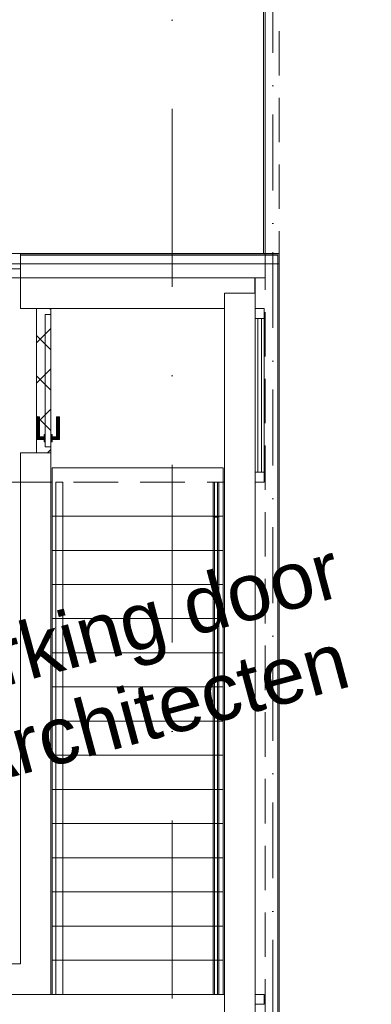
# Model space of a CAD drawing. Header units: millimetres. Extents: x -54205 to 99702, y -35458 to 70878.
# Tile 210 of 226: x 34928 to 37398, y 34076 to 40995. Entities that reach past the tile are written whole.
import ezdxf
from ezdxf.enums import TextEntityAlignment as Align

# ---------------------------------------------------------------- set-up
doc = ezdxf.new("R2010")
doc.units = ezdxf.units.MM
doc.header["$MEASUREMENT"] = 0
for name, pattern in [('streep-punt', [2500, 1250, -625, 0, -625]), ('streep-punt asymmetrisch', [966.67, 533.33, -233.336667, 0.003333, -200]), ('streeplijn', [468.700004, 312.5, -156.200004]), ('streeplijn fijn', [234.119993, 155.999994, -78.119999]), ('Wipeout_Contour', [1000, 0, -1000])]:
    doc.linetypes.add(name, pattern=pattern)
for name, color, linetype in [('Maatvoering 1_ 100', 7, 'Continuous'), ('Maatvoering 1_ 100 2D arcering', 7, 'Continuous'), ('New_65 WBDBO', 7, 'Continuous'), ('New_IFC Appartementen', 7, 'Continuous'), ('New_IFC Appartementen 2D arcering', 7, 'Continuous'), ('New_IFC Appartementen Afdek-arcering', 7, 'Continuous'), ('New_IFC Appartementen Deuren', 7, 'Continuous'), ('New_IFC Appartementen Laagscheidingslijnen', 7, 'Continuous'), ('New_Info 1_ 50_100', 7, 'Continuous'), ('New_Maatvoering 1_ 100', 7, 'Continuous'), ('New_Maatvoering 1_ 100 2D arcering', 7, 'Continuous'), ('Stramien', 7, 'Continuous')]:
    doc.layers.add(name, color=color, linetype=linetype)
doc.styles.add('GENERATED_STYLE_1', font='arial.ttf')
doc.styles.add('GENERATED_STYLE_2', font='arial.ttf')
doc.linetypes.add('BRA - WBDBO  30', pattern='A,0,[2,DO.110 Begane grond1.Shx,S=27.777778,R=0,X=0,Y=-1.22125e-15],-3500,0', length=3500)
doc.dimstyles.new('GENERATED_STYLE__2', dxfattribs={"dimtxt": 250, "dimasz": 142.5, "dimexe": 0.18, "dimexo": 0.0625, "dimgap": 0, "dimtad": 1, "dimtih": 1, "dimtoh": 1, "dimdec": 0, "dimzin": 0, "dimdsep": 46, "dimtxsty": 'GENERATED_STYLE_2', "dimblk": 'ARROWHEAD_11', "dimblk1": 'ARROWHEAD_11', "dimblk2": 'ARROWHEAD_11', "dimcen": 0.09, "dimse1": 1, "dimse2": 1, "dimclrd": 1, "dimclre": 1, "dimclrt": 2, "dimadec": 1, "dimazin": 0, "dimtfac": 1, "dimtdec": 4, "dimtmove": 0, "dimatfit": 3, "dimfxl": 1, "dimtolj": 1, "dimtzin": 0, "dimarcsym": 0})
doc.dimstyles.new('GENERATED_STYLE__4', dxfattribs={"dimtxt": 179.999995, "dimasz": 142.5, "dimexe": 0.18, "dimexo": 0.0625, "dimgap": 0, "dimtad": 1, "dimtih": 1, "dimtoh": 1, "dimdec": 0, "dimzin": 0, "dimdsep": 46, "dimtxsty": 'GENERATED_STYLE_1', "dimblk": 'ARROWHEAD_11', "dimblk1": 'ARROWHEAD_11', "dimblk2": 'ARROWHEAD_11', "dimcen": 0.09, "dimse1": 1, "dimse2": 1, "dimclrd": 1, "dimclre": 1, "dimclrt": 2, "dimadec": 1, "dimazin": 0, "dimtfac": 1, "dimtdec": 4, "dimtmove": 0, "dimatfit": 3, "dimfxl": 1, "dimtolj": 1, "dimtzin": 0, "dimarcsym": 0})
doc.dimstyles.new('GENERATED_STYLE__5', dxfattribs={"dimtxt": 250, "dimasz": 142.5, "dimexe": 0.18, "dimexo": 0.0625, "dimgap": 0, "dimtad": 1, "dimdec": 0, "dimzin": 0, "dimdsep": 46, "dimtxsty": 'GENERATED_STYLE_2', "dimblk": 'ARROWHEAD_11', "dimblk1": 'ARROWHEAD_11', "dimblk2": 'ARROWHEAD_11', "dimcen": 0.09, "dimse1": 1, "dimse2": 1, "dimclrd": 1, "dimclre": 1, "dimclrt": 2, "dimadec": 1, "dimazin": 0, "dimtfac": 1, "dimtdec": 4, "dimtmove": 0, "dimatfit": 3, "dimfxl": 1, "dimtolj": 1, "dimtzin": 0, "dimarcsym": 0})
doc.dimstyles.new('GENERATED_STYLE__6', dxfattribs={"dimtxt": 179.999995, "dimasz": 142.5, "dimexe": 0.18, "dimexo": 0.0625, "dimgap": 0, "dimtad": 1, "dimdec": 0, "dimzin": 0, "dimdsep": 46, "dimtxsty": 'GENERATED_STYLE_1', "dimblk": 'ARROWHEAD_11', "dimblk1": 'ARROWHEAD_11', "dimblk2": 'ARROWHEAD_11', "dimcen": 0.09, "dimse1": 1, "dimse2": 1, "dimclrd": 1, "dimclre": 1, "dimclrt": 2, "dimadec": 1, "dimazin": 0, "dimtfac": 1, "dimtdec": 4, "dimtmove": 0, "dimatfit": 3, "dimfxl": 1, "dimtolj": 1, "dimtzin": 0, "dimarcsym": 0})

# ---------------------------------------------------------------- blocks, each defined once
blk = doc.blocks.new('Slab_10_1', base_point=(36581, 32711.9))
at = {"layer": 'New_IFC Appartementen', "color": 1, "linetype": 'streeplijn', "lineweight": 0, "flags": 128}
blk.add_lwpolyline([(36581, 32711.9), (36581, 34145.9), (33499, 34145.9), (33499, 34359.9), (31899, 34359.9), (31899, 36799.9), (33499, 36799.9), (33499, 37745.9), (36581, 37745.9), (36581, 39179.9), (30191, 39179.9), (30191, 32711.9)], close=True, dxfattribs=at)
blk = doc.blocks.new('Slab_11_1', base_point=(36580, 32711.9))
at = {"layer": 'New_IFC Appartementen', "color": 1, "linetype": 'streeplijn', "lineweight": 0, "flags": 128}
blk.add_lwpolyline([(36580, 32711.9), (36580, 39179.9), (33712, 39179.9), (33712, 42444.4), (30311, 42444.4), (30311, 32711.9)], close=True, dxfattribs=at)
blk = doc.blocks.new('Wall_307_1', base_point=(36474, 39072.9))
at = {"layer": 'New_IFC Appartementen', "color": 1, "linetype": 'Continuous', "lineweight": 0, "flags": 128}
for points in [[(36581, 39179.9), (36367, 39179.9)], [(36581, 32711.9), (36581, 39179.9)], [(36367, 38965.9), (36367, 32925.9)], [(36581, 32711.9), (36367, 32711.9)]]:
    blk.add_lwpolyline(points, dxfattribs=at)
blk = doc.blocks.new('Wall_312_1', base_point=(35040, 34252.9))
at = {"layer": 'New_IFC Appartementen', "color": 1, "linetype": 'Continuous', "lineweight": 0, "flags": 128}
for points in [[(34933, 37695.9), (34933, 34359.9)], [(35147, 34145.9), (35147, 37695.9)], [(35147, 34145.9), (34933, 34145.9)]]:
    blk.add_lwpolyline(points, dxfattribs=at)
blk = doc.blocks.new('Wall_317_1', base_point=(35040, 34252.9))
at = {"layer": 'New_IFC Appartementen', "color": 1, "linetype": 'Continuous', "lineweight": 0, "flags": 128}
for points in [[(34933, 34359.9), (33713, 34359.9)], [(33713, 34145.9), (34933, 34145.9)]]:
    blk.add_lwpolyline(points, dxfattribs=at)
blk = doc.blocks.new('Wall_320_1', base_point=(36665.5, 39265.4))
at = {"layer": 'New_IFC Appartementen', "color": 9, "linetype": 'Continuous', "lineweight": 0, "flags": 128}
for points in [[(36751, 39350.9), (36750, 39350.9)], [(36751, 32925.9), (36751, 39350.9)], [(36580, 39179.9), (36580, 32925.9)]]:
    blk.add_lwpolyline(points, dxfattribs=at)
at = {"layer": 'New_IFC Appartementen Laagscheidingslijnen', "color": 9, "linetype": 'Continuous', "lineweight": 0}
for p, q in [((36740, 39339.9), (36580, 39339.9)), ((36750, 39349.9), (36740, 39349.9)), ((36740, 39339.9), (36740, 32925.9)), ((36750, 39349.9), (36750, 32925.9))]:
    blk.add_line(p, q, dxfattribs=at)
blk = doc.blocks.new('Wall_322_1', base_point=(35040, 39072.9))
at = {"layer": 'New_IFC Appartementen', "color": 1, "linetype": 'Continuous', "lineweight": 0, "flags": 128}
for points in [[(34933, 39179.9), (34933, 38965.9)], [(36367, 39179.9), (34933, 39179.9)], [(35147, 38965.9), (36367, 38965.9)]]:
    blk.add_lwpolyline(points, dxfattribs=at)
blk = doc.blocks.new('Door (Wall) 6_2')
at = {"layer": 'New_IFC Appartementen 2D arcering', "linetype": 'Continuous', "lineweight": 0, "true_color": 0x000000}
h = blk.add_hatch(dxfattribs=at)
h.set_pattern_fill('305_Loofhout__01__0001', color=18, style=0, pattern_type=2)
h.set_pattern_definition([(45, (0, 0), (-141.42, 141.42), []), (135, (0, 0), (141.42, 141.42), [])])
h.paths.add_polyline_path([(507, -100), (507, 0), (-507, 0), (-507, -100)])
at = {"layer": 'New_IFC Appartementen Deuren', "color": 1, "linetype": 'Continuous', "lineweight": 0}
for p, q in [((-507, 0), (507, 0)), ((-507, -100), (-507, 0)), ((507, 0), (507, -100)), ((507, -100), (-507, -100))]:
    blk.add_line(p, q, dxfattribs=at)
blk = doc.blocks.new('Wall_323_1', base_point=(35040, 39072.9))
at = {"layer": 'New_IFC Appartementen', "color": 1, "linetype": 'Continuous', "lineweight": 0}
for p, q in [((34933, 38965.9), (35147, 38965.9)), ((34933, 37951.9), (35147, 37951.9))]:
    blk.add_line(p, q, dxfattribs=at)
at = {"layer": 'New_IFC Appartementen', "color": 1, "linetype": 'Continuous', "lineweight": 0, "flags": 128}
for points in [[(34933, 37951.9), (34933, 37695.9)], [(35147, 37695.9), (35147, 37951.9)]]:
    blk.add_lwpolyline(points, dxfattribs=at)
at = {"layer": 'New_IFC Appartementen Deuren', "color": 1, "linetype": 'Continuous', "lineweight": 0, "zscale": 1000, "rotation": 270.0000000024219}
blk.add_blockref('Door (Wall) 6_2', (35147, 38458.9), dxfattribs=at)
blk = doc.blocks.new('Wall_324_1', base_point=(34933, 39265.4))
at = {"layer": 'New_IFC Appartementen', "color": 9, "linetype": 'Continuous', "lineweight": 0, "flags": 128}
for points in [[(36750, 39350.9), (34933, 39350.9)], [(34933, 39349.9), (34933, 39350.9)], [(34933, 39339.9), (34933, 39349.9)], [(34933, 39179.9), (34933, 39339.9)], [(34933, 39179.9), (36580, 39179.9)]]:
    blk.add_lwpolyline(points, dxfattribs=at)
at = {"layer": 'New_IFC Appartementen Laagscheidingslijnen', "color": 9, "linetype": 'Continuous', "lineweight": 0}
for p, q in [((34933, 39349.9), (36740, 39349.9)), ((34933, 39339.9), (36580, 39339.9)), ((36740, 39339.9), (36580, 39339.9)), ((36750, 39349.9), (36740, 39349.9))]:
    blk.add_line(p, q, dxfattribs=at)
blk = doc.blocks.new('Wall_325_1', base_point=(36474, 39072.9))
at = {"color": 254, "linetype": 'Wipeout_Contour', "lineweight": 0, "ltscale": 205034.03675}
blk.add_wipeout([(36367, 39072.9), (36367, 32818.9), (36581, 32818.9), (36581, 39072.9)], dxfattribs=at).dxf.layer = 'New_IFC Appartementen Afdek-arcering'
at = {"layer": 'New_IFC Appartementen', "color": 2, "linetype": 'Continuous', "lineweight": 0, "flags": 128}
for points in [[(36367, 39072.9), (36367, 32818.9)], [(36581, 39072.9), (36367, 39072.9)], [(36581, 32818.9), (36581, 39072.9)], [(36367, 32818.9), (36581, 32818.9)]]:
    blk.add_lwpolyline(points, dxfattribs=at)
blk = doc.blocks.new('Roof_1_1', base_point=(36641, 44085.9))
at = {"layer": 'New_IFC Appartementen', "color": 9, "linetype": 'streeplijn fijn', "lineweight": 0, "flags": 128}
for points in [[(36641, 44085.9), (36641, 39350.9)], [(36641, 39350.9), (30303.7, 39350.9)]]:
    blk.add_lwpolyline(points, dxfattribs=at)
blk = doc.blocks.new('Standard grid marker')
at = {"layer": 'Stramien', "color": 1, "linetype": 'streep-punt', "lineweight": 0}
blk.add_line((1000, 0), (61400.2, 0), dxfattribs=at)
at = {"layer": 'Stramien', "color": 2, "lineweight": 0, "style": 'GENERATED_STYLE_1'}
for tag, p in [('AC_MarkerText_1_0', (-245, -80)), ('AC_MarkerText_1_1', (63155.2, -80))]:
    blk.add_attdef(tag, text='', height=350, rotation=270, dxfattribs=at).set_placement(p, align=Align.TOP_CENTER)
blk = doc.blocks.new('IFC Extruded')
at = {"layer": 'New_IFC Appartementen', "color": 9, "linetype": 'Continuous', "lineweight": 0}
for p, q in [((21460, -7990), (16725, -7990)), ((16725, -7990), (16725, -8000)), ((16725, -8000), (21470, -8000))]:
    blk.add_line(p, q, dxfattribs=at)
blk = doc.blocks.new('IFC Extruded_5')
at = {"layer": 'New_IFC Appartementen', "color": 9, "linetype": 'Continuous', "lineweight": 0}
for p, q in [((0, 32.5), (-70, 32.5)), ((-70, 32.5), (-70, -32.5)), ((0, -32.5), (0, 32.5)), ((-70, -32.5), (0, -32.5))]:
    blk.add_line(p, q, dxfattribs=at)
blk = doc.blocks.new('IFC Extruded_4')
at = {"layer": 'New_IFC Appartementen', "color": 9, "linetype": 'Continuous', "lineweight": 0}
for p, q in [((-70, -32.5), (-70, 32.5)), ((-70, 32.5), (0, 32.5)), ((0, 32.5), (0, -32.5)), ((0, -32.5), (-70, -32.5))]:
    blk.add_line(p, q, dxfattribs=at)
blk = doc.blocks.new('IFC Extruded_2')
at = {"layer": 'New_IFC Appartementen', "color": 9, "linetype": 'Continuous', "lineweight": 0}
for p, q in [((540, 12), (-540, 12)), ((-540, 12), (-540, -12)), ((540, -12), (540, 12)), ((-540, -12), (540, -12))]:
    blk.add_line(p, q, dxfattribs=at)
blk = doc.blocks.new('IFC Extruded_3')
at = {"layer": 'New_IFC Appartementen', "color": 9, "linetype": 'Continuous', "lineweight": 0}
for p, q in [((32.5, 1080), (-32.5, 1080)), ((-32.5, 1080), (-32.5, 0)), ((32.5, 1080), (32.5, 0)), ((32.5, 0), (-32.5, 0))]:
    blk.add_line(p, q, dxfattribs=at)
blk = doc.blocks.new('Covering 7')
at = {"layer": 'New_IFC Appartementen', "color": 9, "linetype": 'Continuous', "lineweight": 0}
for p, q in [((16554, -1652.7), (16554, -8000)), ((16554, -8000), (21470, -8000))]:
    blk.add_line(p, q, dxfattribs=at)
blk = doc.blocks.new('Model Element 8')
at = {"layer": 'New_IFC Appartementen', "color": 9, "linetype": 'Continuous', "lineweight": 0}
for p, q in [((255, 173.7), (255, 174)), ((415, 174), (255, 174)), ((255, 172.7), (255, 173.7)), ((255, 173.7), (414.7, 173.7)), ((255, 171.1), (255, 172.7)), ((255, 172.7), (413.7, 172.7)), ((255, 169), (255, 171.1)), ((412.1, 171.1), (255, 171.1)), ((255, 166.6), (255, 169)), ((255, 169), (410, 169)), ((255, 164), (255, 166.6)), ((255, 166.6), (407.6, 166.6)), ((255, 161.4), (255, 164)), ((405, 164), (255, 164)), ((255, 159), (255, 161.4)), ((402.4, 161.4), (255, 161.4)), ((255, 156.9), (255, 159)), ((255, 159), (400, 159)), ((255, 155.3), (255, 156.9)), ((255, 156.9), (397.9, 156.9)), ((255, 154.3), (255, 155.3)), ((396.3, 155.3), (255, 155.3)), ((255, 154), (255, 154.3)), ((255, 154.3), (395.3, 154.3)), ((255, 154), (395, 154)), ((395.3, 154.3), (395, 154)), ((395, 154), (395, 122)), ((396.3, 155.3), (395.3, 154.3)), ((395.3, 154.3), (395.3, 122)), ((397.9, 156.9), (396.3, 155.3)), ((396.3, 155.3), (399.3, 122)), ((396.3, 122), (396.3, 155.3)), ((397.6, 122), (396.3, 155.3)), ((400, 159), (397.9, 156.9)), ((399.6, 122), (397.9, 156.9)), ((397.9, 156.9), (401.6, 122)), ((402.4, 161.4), (400, 159)), ((400, 159), (404.1, 122)), ((400, 159), (402, 122)), ((405, 164), (402.4, 161.4)), ((404.6, 122), (402.4, 161.4)), ((402.4, 161.4), (406.7, 122)), ((407.6, 166.6), (405, 164)), ((407.2, 122), (405, 164)), ((409.2, 122), (405, 164)), ((410.9, 122), (405, 164)), ((410, 169), (407.6, 166.6)), ((407.6, 166.6), (412.7, 122)), ((407.6, 166.6), (411.4, 122)), ((412.1, 171.1), (410, 169)), ((413.1, 122), (410, 169)), ((413.7, 172.7), (412.1, 171.1)), ((413.4, 122), (412.1, 171.1)), ((412.1, 171.1), (414.3, 122)), ((414.7, 173.7), (413.7, 172.7)), ((413.7, 172.7), (414.5, 122)), ((415, 174), (414.7, 173.7)), ((414.7, 122), (414.7, 173.7)), ((415, 122), (415, 174)), ((-465, 74), (-465, 114)), ((-465, 114), (465, 114)), ((465, 74), (-465, 74)), ((380, 122), (380.9, 122)), ((380, 114), (380, 122)), ((380, 66), (380, 74)), ((380.9, 122), (383.3, 122)), ((380.9, 122), (380.9, 114)), ((380.9, 74), (380.9, 66)), ((383.3, 122), (387.3, 122)), ((383.3, 122), (383.3, 114)), ((383.3, 74), (383.3, 66)), ((387.3, 122), (392.5, 122)), ((387.3, 114), (387.3, 122)), ((387.3, 66), (387.3, 74)), ((392.5, 122), (398.5, 122)), ((392.5, 122), (392.5, 114)), ((392.5, 74), (392.5, 66)), ((398.5, 122), (405, 122)), ((398.5, 122), (398.5, 114)), ((398.5, 74), (398.5, 66)), ((405, 122), (411.5, 122)), ((405, 122), (405, 114)), ((405, 74), (405, 66)), ((411.5, 122), (417.5, 122)), ((411.5, 122), (411.5, 114)), ((411.5, 74), (411.5, 66)), ((417.5, 122), (422.7, 122)), ((417.5, 122), (417.5, 114)), ((417.5, 74), (417.5, 66)), ((422.7, 122), (426.7, 122)), ((422.7, 114), (422.7, 122)), ((422.7, 66), (422.7, 74)), ((426.7, 122), (429.1, 122)), ((426.7, 122), (426.7, 114)), ((426.7, 74), (426.7, 66)), ((429.1, 122), (430, 122)), ((429.1, 122), (429.1, 114)), ((429.1, 74), (429.1, 66)), ((430, 122), (430, 114)), ((430, 74), (430, 66)), ((465, 114), (465, 74)), ((255, 33.7), (255, 34)), ((395, 34), (255, 34)), ((255, 32.7), (255, 33.7)), ((395.3, 33.7), (255, 33.7)), ((255, 31.1), (255, 32.7)), ((255, 32.7), (396.3, 32.7)), ((255, 29), (255, 31.1)), ((397.9, 31.1), (255, 31.1)), ((255, 26.6), (255, 29)), ((400, 29), (255, 29)), ((255, 24), (255, 26.6)), ((255, 26.6), (402.4, 26.6)), ((255, 21.4), (255, 24)), ((255, 24), (405, 24)), ((255, 19), (255, 21.4)), ((407.6, 21.4), (255, 21.4)), ((255, 16.9), (255, 19)), ((410, 19), (255, 19)), ((255, 15.3), (255, 16.9)), ((255, 16.9), (412.1, 16.9)), ((255, 14.3), (255, 15.3)), ((413.7, 15.3), (255, 15.3)), ((255, 14), (255, 14.3)), ((414.7, 14.3), (255, 14.3)), ((255, 14), (415, 14)), ((380.9, 66), (380, 66)), ((383.3, 66), (380.9, 66)), ((387.3, 66), (383.3, 66)), ((392.5, 66), (387.3, 66)), ((398.5, 66), (392.5, 66)), ((395, 66), (395, 34)), ((395, 34), (395.3, 33.7)), ((395.3, 66), (395.3, 33.7)), ((395.3, 33.7), (396.3, 32.7)), ((399.3, 66), (396.3, 32.7)), ((396.3, 32.7), (396.3, 66)), ((396.3, 32.7), (397.6, 66)), ((396.3, 32.7), (397.9, 31.1)), ((397.9, 31.1), (399.6, 66)), ((401.6, 66), (397.9, 31.1)), ((397.9, 31.1), (400, 29)), ((405, 66), (398.5, 66)), ((404.1, 66), (400, 29)), ((402, 66), (400, 29)), ((400, 29), (402.4, 26.6)), ((402.4, 26.6), (404.6, 66)), ((406.7, 66), (402.4, 26.6)), ((402.4, 26.6), (405, 24)), ((405, 24), (407.2, 66)), ((405, 24), (409.2, 66)), ((405, 24), (410.9, 66)), ((411.5, 66), (405, 66)), ((405, 24), (407.6, 21.4)), ((412.7, 66), (407.6, 21.4)), ((411.4, 66), (407.6, 21.4)), ((407.6, 21.4), (410, 19)), ((410, 19), (413.1, 66)), ((410, 19), (412.1, 16.9)), ((417.5, 66), (411.5, 66)), ((412.1, 16.9), (413.4, 66)), ((414.3, 66), (412.1, 16.9)), ((412.1, 16.9), (413.7, 15.3)), ((414.5, 66), (413.7, 15.3)), ((413.7, 15.3), (414.7, 14.3)), ((414.7, 14.3), (414.7, 66)), ((414.7, 14.3), (415, 14)), ((415, 14), (415, 66)), ((422.7, 66), (417.5, 66)), ((426.7, 66), (422.7, 66)), ((429.1, 66), (426.7, 66)), ((430, 66), (429.1, 66))]:
    blk.add_line(p, q, dxfattribs=at)
blk = doc.blocks.new('Railing 4')
at = {"layer": 'New_IFC Appartementen', "color": 9, "linetype": 'Continuous', "lineweight": 0}
for p, q in [((0, 39.6), (0, 41.6)), ((0, 41.6), (3360, 41.6)), ((0, 36.6), (0, 39.6)), ((0, 34.1), (0, 36.6)), ((0, 31.6), (0, 34.1)), ((0, 26.6), (0, 31.6)), ((0, 31.6), (3354.1, 31.6)), ((0, 21.6), (0, 26.6)), ((0, 16.6), (0, 21.6)), ((0, 11.6), (0, 16.6)), ((0, 8.6), (0, 11.6)), ((3354.1, 11.6), (0, 11.6)), ((0, 5.5), (0, 8.6)), ((0, 3.6), (0, 5.5)), ((0, 1.6), (0, 3.6)), ((3360, 1.6), (0, 1.6)), ((3354.1, 31.6), (3355.6, 34.1)), ((3354.1, 26.6), (3354.1, 31.6)), ((3354.1, 31.6), (3600, 31.6)), ((3354.1, 21.6), (3354.1, 26.6)), ((3354.1, 16.6), (3354.1, 21.6)), ((3354.1, 11.6), (3354.1, 16.6)), ((3355.6, 9.1), (3354.1, 11.6)), ((3600, 11.6), (3354.1, 11.6)), ((3355.6, 34.1), (3357.1, 36.6)), ((3357.1, 6.6), (3355.6, 9.1)), ((3357.1, 36.6), (3358.5, 39.1)), ((3358.5, 4.1), (3357.1, 6.6)), ((3358.5, 39.1), (3360, 41.6)), ((3360, 1.6), (3358.5, 4.1)), ((3360, 41.6), (3600, 41.6)), ((3600, 1.6), (3360, 1.6)), ((3600, 41.6), (3600, 39.5)), ((3600, 39.5), (3600, 36.6)), ((3600, 36.6), (3600, 34.1)), ((3600, 34.1), (3600, 31.6)), ((3600, 31.6), (3600, 26.6)), ((3600, 26.6), (3600, 21.6)), ((3600, 21.6), (3600, 16.6)), ((3600, 16.6), (3600, 11.6)), ((3600, 11.6), (3600, 8.7)), ((3600, 8.7), (3600, 5.8)), ((3600, 5.8), (3600, 3.7)), ((3600, 3.7), (3600, 1.6))]:
    blk.add_line(p, q, dxfattribs=at)
blk = doc.blocks.new('Model Element 28')
at = {"layer": 'New_IFC Appartementen', "color": 9, "linetype": 'Continuous', "lineweight": 0}
for p, q in [((240, 1200), (0, 1200)), ((0, 1200), (0, 0)), ((480, 1200), (240, 1200)), ((240, 1200), (240, 0)), ((720, 1200), (480, 1200)), ((480, 1200), (480, 0)), ((960, 1200), (720, 1200)), ((720, 1200), (720, 0)), ((1200, 1200), (960, 1200)), ((960, 1200), (960, 0)), ((1440, 1200), (1200, 1200)), ((1200, 1200), (1200, 0)), ((1680, 1200), (1440, 1200)), ((1440, 1200), (1440, 0)), ((1920, 1200), (1680, 1200)), ((1680, 1200), (1680, 0)), ((2160, 1200), (1920, 1200)), ((1920, 1200), (1920, 0)), ((2400, 1200), (2160, 1200)), ((2160, 1200), (2160, 0)), ((2640, 1200), (2400, 1200)), ((2400, 1200), (2400, 0)), ((2880, 1200), (2640, 1200)), ((2640, 1200), (2640, 0)), ((3120, 1200), (2880, 1200)), ((2880, 1200), (2880, 0)), ((3360, 1200), (3120, 1200)), ((3120, 1200), (3120, 0)), ((3360, 1200), (3360, 0)), ((3700, 1200), (3360, 1200)), ((3700, 1200), (3700, 0)), ((0, 0), (240, 0)), ((240, 0), (480, 0)), ((480, 0), (720, 0)), ((720, 0), (960, 0)), ((960, 0), (1200, 0)), ((1200, 0), (1440, 0)), ((1440, 0), (1680, 0)), ((1680, 0), (1920, 0)), ((1920, 0), (2160, 0)), ((2160, 0), (2400, 0)), ((2400, 0), (2640, 0)), ((2640, 0), (2880, 0)), ((2880, 0), (3120, 0)), ((3120, 0), (3360, 0)), ((3360, 0), (3700, 0))]:
    blk.add_line(p, q, dxfattribs=at)
blk = doc.blocks.new('Railing 5')
at = {"layer": 'New_IFC Appartementen', "color": 9, "linetype": 'Continuous', "lineweight": 0}
for p, q in [((0, 0), (0, 50)), ((0, 50), (3360, 50)), ((3360, 0), (0, 0)), ((3360, 0), (3360, 50)), ((3360, 50), (3600, 50)), ((3600, 0), (3360, 0)), ((3600, 50), (3600, 0))]:
    blk.add_line(p, q, dxfattribs=at)
blk = doc.blocks.new('Model Element 30')
at = {"layer": 'New_IFC Appartementen', "color": 9, "linetype": 'Continuous', "lineweight": 0}
for p, q in [((240, 1200), (0, 1200)), ((0, 1200), (0, 0)), ((480, 1200), (240, 1200)), ((240, 1200), (240, 0)), ((720, 1200), (480, 1200)), ((480, 1200), (480, 0)), ((960, 1200), (720, 1200)), ((720, 1200), (720, 0)), ((1200, 1200), (960, 1200)), ((960, 1200), (960, 0)), ((1440, 1200), (1200, 1200)), ((1200, 1200), (1200, 0)), ((1680, 1200), (1440, 1200)), ((1440, 1200), (1440, 0)), ((1920, 1200), (1680, 1200)), ((1680, 1200), (1680, 0)), ((2160, 1200), (1920, 1200)), ((1920, 1200), (1920, 0)), ((2400, 1200), (2160, 1200)), ((2160, 1200), (2160, 0)), ((2640, 1200), (2400, 1200)), ((2400, 1200), (2400, 0)), ((2880, 1200), (2640, 1200)), ((2640, 1200), (2640, 0)), ((3120, 1200), (2880, 1200)), ((2880, 1200), (2880, 0)), ((3360, 1200), (3120, 1200)), ((3120, 1200), (3120, 0)), ((3360, 1200), (3360, 0)), ((3700, 1200), (3360, 1200)), ((3700, 1200), (3700, 0)), ((0, 0), (240, 0)), ((240, 0), (480, 0)), ((480, 0), (720, 0)), ((720, 0), (960, 0)), ((960, 0), (1200, 0)), ((1200, 0), (1440, 0)), ((1440, 0), (1680, 0)), ((1680, 0), (1920, 0)), ((1920, 0), (2160, 0)), ((2160, 0), (2400, 0)), ((2400, 0), (2640, 0)), ((2640, 0), (2880, 0)), ((2880, 0), (3120, 0)), ((3120, 0), (3360, 0)), ((3360, 0), (3700, 0))]:
    blk.add_line(p, q, dxfattribs=at)
blk = doc.blocks.new('Beam_35_1', base_point=(36705.7, 44195.9))
at = {"layer": 'New_IFC Appartementen', "color": 9, "linetype": 'streep-punt asymmetrisch', "lineweight": 0}
blk.add_line((36705.7, 44195.9), (36705.7, 32925.9), dxfattribs=at)
at = {"layer": 'New_IFC Appartementen', "color": 9, "linetype": 'streeplijn', "lineweight": 0}
for p, q in [((36751, 44195.9), (36751, 32925.9)), ((36651, 44095.9), (36651, 32925.9))]:
    blk.add_line(p, q, dxfattribs=at)
blk = doc.blocks.new('*D1133')
at = {"layer": 'Maatvoering 1_ 100 2D arcering', "linetype": 'Continuous', "lineweight": 0}
for points in [[(64027.5, 56125.9), (64030.4, 56111.6), (64038.5, 56099.4), (64050.6, 56091.3), (64065, 56088.4), (64079.4, 56091.3), (64091.5, 56099.4), (64099.6, 56111.6), (64102.5, 56125.9), (64099.6, 56140.3), (64091.5, 56152.4), (64079.4, 56160.6), (64065, 56163.4), (64050.6, 56160.6), (64038.5, 56152.4), (64030.4, 56140.3)], [(64027.5, 3115.7), (64030.4, 3101.3), (64038.5, 3089.2), (64050.6, 3081), (64065, 3078.2), (64079.4, 3081), (64091.5, 3089.2), (64099.6, 3101.3), (64102.5, 3115.7), (64099.6, 3130), (64091.5, 3142.2), (64079.4, 3150.3), (64065, 3153.2), (64050.6, 3150.3), (64038.5, 3142.2), (64030.4, 3130)]]:
    blk.add_hatch(color=1, dxfattribs=at).paths.add_polyline_path(points)
at = {"layer": 'Maatvoering 1_ 100', "color": 1, "linetype": 'Continuous', "lineweight": 0}
for p, q in [((64065, 56163.4), (64065, 56200.9)), ((64027.5, 56125.9), (63924.4, 56125.9)), ((64205.6, 56125.9), (64102.5, 56125.9)), ((64065, 3153.2), (64065, 56088.4)), ((64027.5, 3115.7), (63924.4, 3115.7)), ((64205.6, 3115.7), (64102.5, 3115.7)), ((64065, 3040.7), (64065, 3078.2))]:
    blk.add_line(p, q, dxfattribs=at)
for centre in [(64065, 56125.9), (64065, 3115.7)]:
    blk.add_circle(centre, 37.5, dxfattribs=at)
at = {"layer": 'Maatvoering 1_ 100', "color": 2, "lineweight": 0, "insert": (64015, 29096.5), "char_height": 250, "attachment_point": 7, "rotation": 90, "style": 'GENERATED_STYLE_2'}
blk.add_mtext('\\A1;{\\pql;\\fArial|b1|i0|c0|p0;\\W1.000000;53.010}', dxfattribs=at)
blk = doc.blocks.new('ARROWHEAD_11')
at = {"color": 0, "linetype": 'Continuous', "lineweight": 0}
blk.add_line((0, 0), (-1, 0), dxfattribs=at)
at = {"color": 0, "linetype": 'Continuous', "lineweight": 0, "const_width": 0.25, "flags": 128}
blk.add_lwpolyline([(-0.125, 0, 1), (0.125, 0, 1)], format="xyb", close=True, dxfattribs=at)
blk = doc.blocks.new('*D1137')
at = {"layer": 'New_Maatvoering 1_ 100 2D arcering', "linetype": 'Continuous', "lineweight": 0}
for points in [[(63027.5, 56125.9), (63030.4, 56111.6), (63038.5, 56099.4), (63050.6, 56091.3), (63065, 56088.4), (63079.4, 56091.3), (63091.5, 56099.4), (63099.6, 56111.6), (63102.5, 56125.9), (63099.6, 56140.3), (63091.5, 56152.4), (63079.4, 56160.6), (63065, 56163.4), (63050.6, 56160.6), (63038.5, 56152.4), (63030.4, 56140.3)], [(63027.5, 27835.9), (63030.4, 27821.6), (63038.5, 27809.4), (63050.6, 27801.3), (63065, 27798.4), (63079.4, 27801.3), (63091.5, 27809.4), (63099.6, 27821.6), (63102.5, 27835.9), (63099.6, 27850.3), (63091.5, 27862.4), (63079.4, 27870.6), (63065, 27873.4), (63050.6, 27870.6), (63038.5, 27862.4), (63030.4, 27850.3)]]:
    blk.add_hatch(color=1, dxfattribs=at).paths.add_polyline_path(points)
at = {"layer": 'New_Maatvoering 1_ 100', "color": 1, "linetype": 'Continuous', "lineweight": 0}
for p, q in [((63065, 56163.4), (63065, 56200.9)), ((63027.5, 56125.9), (62924.4, 56125.9)), ((63205.6, 56125.9), (63102.5, 56125.9)), ((63065, 27873.4), (63065, 56088.4)), ((63027.5, 27835.9), (62924.4, 27835.9)), ((63205.6, 27835.9), (63102.5, 27835.9))]:
    blk.add_line(p, q, dxfattribs=at)
for centre in [(63065, 56125.9), (63065, 27835.9)]:
    blk.add_circle(centre, 37.5, dxfattribs=at)
at = {"layer": 'New_Maatvoering 1_ 100', "color": 2, "lineweight": 0, "insert": (63029, 41603.4), "char_height": 180, "attachment_point": 7, "rotation": 90, "style": 'GENERATED_STYLE_1'}
blk.add_mtext('\\A1;{\\pql;\\fArial|b0|i0|c0|p0;\\W1.000000;28.290}', dxfattribs=at)
blk = doc.blocks.new('*D1145')
at = {"layer": 'New_Maatvoering 1_ 100 2D arcering', "linetype": 'Continuous', "lineweight": 0}
for points in [[(62027.5, 56125.9), (62030.4, 56111.6), (62038.5, 56099.4), (62050.6, 56091.3), (62065, 56088.4), (62079.4, 56091.3), (62091.5, 56099.4), (62099.6, 56111.6), (62102.5, 56125.9), (62099.6, 56140.3), (62091.5, 56152.4), (62079.4, 56160.6), (62065, 56163.4), (62050.6, 56160.6), (62038.5, 56152.4), (62030.4, 56140.3)], [(62027.5, 25860.9), (62030.4, 25846.5), (62038.5, 25834.4), (62050.6, 25826.3), (62065, 25823.4), (62079.4, 25826.3), (62091.5, 25834.4), (62099.6, 25846.5), (62102.5, 25860.9), (62099.6, 25875.2), (62091.5, 25887.4), (62079.4, 25895.5), (62065, 25898.4), (62050.6, 25895.5), (62038.5, 25887.4), (62030.4, 25875.2)]]:
    blk.add_hatch(color=1, dxfattribs=at).paths.add_polyline_path(points)
at = {"layer": 'New_Maatvoering 1_ 100', "color": 1, "linetype": 'Continuous', "lineweight": 0}
for p, q in [((62065, 56163.4), (62065, 56200.9)), ((62027.5, 56125.9), (61924.4, 56125.9)), ((62205.6, 56125.9), (62102.5, 56125.9)), ((62065, 25898.4), (62065, 56088.4)), ((62027.5, 25860.9), (61924.4, 25860.9)), ((62065, 25785.9), (62065, 25823.4)), ((62205.6, 25860.9), (62102.5, 25860.9))]:
    blk.add_line(p, q, dxfattribs=at)
for centre in [(62065, 56125.9), (62065, 25860.9)]:
    blk.add_circle(centre, 37.5, dxfattribs=at)
at = {"layer": 'New_Maatvoering 1_ 100', "color": 2, "lineweight": 0, "insert": (62029, 40615.9), "char_height": 180, "attachment_point": 7, "rotation": 90, "style": 'GENERATED_STYLE_1'}
blk.add_mtext('\\A1;{\\pql;\\fArial|b0|i0|c0|p0;\\W1.000000;30.265}', dxfattribs=at)
blk = doc.blocks.new('*D1148')
at = {"layer": 'New_Maatvoering 1_ 100 2D arcering', "linetype": 'Continuous', "lineweight": 0}
for points in [[(61527.5, 38830.9), (61530.4, 38816.6), (61538.5, 38804.4), (61550.6, 38796.3), (61565, 38793.4), (61579.4, 38796.3), (61591.5, 38804.4), (61599.6, 38816.6), (61602.5, 38830.9), (61599.6, 38845.3), (61591.5, 38857.4), (61579.4, 38865.6), (61565, 38868.4), (61550.6, 38865.6), (61538.5, 38857.4), (61530.4, 38845.3)], [(61527.5, 31185.9), (61530.4, 31171.6), (61538.5, 31159.4), (61550.6, 31151.3), (61565, 31148.4), (61579.4, 31151.3), (61591.5, 31159.4), (61599.6, 31171.6), (61602.5, 31185.9), (61599.6, 31200.3), (61591.5, 31212.4), (61579.4, 31220.6), (61565, 31223.4), (61550.6, 31220.6), (61538.5, 31212.4), (61530.4, 31200.3)]]:
    blk.add_hatch(color=1, dxfattribs=at).paths.add_polyline_path(points)
at = {"layer": 'New_Maatvoering 1_ 100', "color": 1, "linetype": 'Continuous', "lineweight": 0}
for p, q in [((61527.5, 38830.9), (61424.4, 38830.9)), ((61705.6, 38830.9), (61602.5, 38830.9)), ((61565, 31223.4), (61565, 38793.4)), ((61527.5, 31185.9), (61424.4, 31185.9)), ((61705.6, 31185.9), (61602.5, 31185.9))]:
    blk.add_line(p, q, dxfattribs=at)
for centre in [(61565, 38830.9), (61565, 31185.9)]:
    blk.add_circle(centre, 37.5, dxfattribs=at)
at = {"layer": 'New_Maatvoering 1_ 100', "color": 2, "lineweight": 0, "insert": (61529, 34699.5), "char_height": 180, "attachment_point": 7, "rotation": 90, "style": 'GENERATED_STYLE_1'}
blk.add_mtext('\\A1;{\\pql;\\fArial|b0|i0|c0|p0;\\W1.000000;7.645}', dxfattribs=at)
blk = doc.blocks.new('*D1149')
at = {"layer": 'New_Maatvoering 1_ 100 2D arcering', "linetype": 'Continuous', "lineweight": 0}
for points in [[(61527.5, 43730.9), (61530.4, 43716.6), (61538.5, 43704.4), (61550.6, 43696.3), (61565, 43693.4), (61579.4, 43696.3), (61591.5, 43704.4), (61599.6, 43716.6), (61602.5, 43730.9), (61599.6, 43745.3), (61591.5, 43757.4), (61579.4, 43765.6), (61565, 43768.4), (61550.6, 43765.6), (61538.5, 43757.4), (61530.4, 43745.3)], [(61527.5, 38830.9), (61530.4, 38816.6), (61538.5, 38804.4), (61550.6, 38796.3), (61565, 38793.4), (61579.4, 38796.3), (61591.5, 38804.4), (61599.6, 38816.6), (61602.5, 38830.9), (61599.6, 38845.3), (61591.5, 38857.4), (61579.4, 38865.6), (61565, 38868.4), (61550.6, 38865.6), (61538.5, 38857.4), (61530.4, 38845.3)]]:
    blk.add_hatch(color=1, dxfattribs=at).paths.add_polyline_path(points)
at = {"layer": 'New_Maatvoering 1_ 100', "color": 1, "linetype": 'Continuous', "lineweight": 0}
for p, q in [((61527.5, 43730.9), (61424.4, 43730.9)), ((61705.6, 43730.9), (61602.5, 43730.9)), ((61565, 38868.4), (61565, 43693.4)), ((61527.5, 38830.9), (61424.4, 38830.9)), ((61705.6, 38830.9), (61602.5, 38830.9))]:
    blk.add_line(p, q, dxfattribs=at)
for centre in [(61565, 43730.9), (61565, 38830.9)]:
    blk.add_circle(centre, 37.5, dxfattribs=at)
at = {"layer": 'New_Maatvoering 1_ 100', "color": 2, "lineweight": 0, "char_height": 180, "attachment_point": 7, "rotation": 90, "style": 'GENERATED_STYLE_1'}
for s, insert in [('\\A1;{\\pql;\\fArial|b0|i0|c0|p0;\\W1.000000;430}', (61529, 43281.5)), ('\\A1;{\\pql;\\fArial|b0|i0|c0|p0;\\W1.000000;4.900}', (61529, 40972))]:
    blk.add_mtext(s, dxfattribs=dict(at, insert=insert))
blk = doc.blocks.new('*D1156')
at = {"layer": 'Maatvoering 1_ 100 2D arcering', "linetype": 'Continuous', "lineweight": 0}
for points in [[(-1137.5, 60015.9), (-1134.7, 60001.6), (-1126.6, 59989.4), (-1114.4, 59981.3), (-1100, 59978.4), (-1085.7, 59981.3), (-1073.5, 59989.4), (-1065.4, 60001.6), (-1062.5, 60015.9), (-1065.4, 60030.3), (-1073.5, 60042.4), (-1085.7, 60050.6), (-1100, 60053.4), (-1114.4, 60050.6), (-1126.6, 60042.4), (-1134.7, 60030.3)], [(57892.5, 60015.9), (57895.4, 60001.6), (57903.5, 59989.4), (57915.6, 59981.3), (57930, 59978.4), (57944.4, 59981.3), (57956.5, 59989.4), (57964.6, 60001.6), (57967.5, 60015.9), (57964.6, 60030.3), (57956.5, 60042.4), (57944.4, 60050.6), (57930, 60053.4), (57915.6, 60050.6), (57903.5, 60042.4), (57895.4, 60030.3)]]:
    blk.add_hatch(color=1, dxfattribs=at).paths.add_polyline_path(points)
at = {"layer": 'Maatvoering 1_ 100', "color": 1, "linetype": 'Continuous', "lineweight": 0}
for p, q in [((57930, 60053.4), (57930, 60156.5)), ((-1062.5, 60015.9), (57892.5, 60015.9)), ((57967.5, 60015.9), (58005, 60015.9)), ((57930, 59875.3), (57930, 59978.4))]:
    blk.add_line(p, q, dxfattribs=at)
blk.add_circle((57930, 60015.9), 37.5, dxfattribs=at)
at = {"layer": 'Maatvoering 1_ 100', "color": 2, "lineweight": 0, "insert": (27890.6, 60065.9), "char_height": 250, "attachment_point": 7, "style": 'GENERATED_STYLE_2'}
blk.add_mtext('\\A1;{\\pql;\\fArial|b1|i0|c0|p0;\\W1.000000;59.030}', dxfattribs=at)
blk = doc.blocks.new('*D1161')
at = {"layer": 'New_Maatvoering 1_ 100 2D arcering', "linetype": 'Continuous', "lineweight": 0}
for points in [[(32032.5, 59015.9), (32035.4, 59001.6), (32043.5, 58989.4), (32055.6, 58981.3), (32070, 58978.4), (32084.4, 58981.3), (32096.5, 58989.4), (32104.6, 59001.6), (32107.5, 59015.9), (32104.6, 59030.3), (32096.5, 59042.4), (32084.4, 59050.6), (32070, 59053.4), (32055.6, 59050.6), (32043.5, 59042.4), (32035.4, 59030.3)], [(54292.5, 59015.9), (54295.4, 59001.6), (54303.5, 58989.4), (54315.6, 58981.3), (54330, 58978.4), (54344.4, 58981.3), (54356.5, 58989.4), (54364.6, 59001.6), (54367.5, 59015.9), (54364.6, 59030.3), (54356.5, 59042.4), (54344.4, 59050.6), (54330, 59053.4), (54315.6, 59050.6), (54303.5, 59042.4), (54295.4, 59030.3)]]:
    blk.add_hatch(color=1, dxfattribs=at).paths.add_polyline_path(points)
at = {"layer": 'New_Maatvoering 1_ 100', "color": 1, "linetype": 'Continuous', "lineweight": 0}
for p, q in [((32070, 59053.4), (32070, 59156.5)), ((54330, 59053.4), (54330, 59156.5)), ((32070, 58875.3), (32070, 58978.4)), ((32107.5, 59015.9), (54292.5, 59015.9)), ((54330, 58875.3), (54330, 58978.4))]:
    blk.add_line(p, q, dxfattribs=at)
for centre in [(32070, 59015.9), (54330, 59015.9)]:
    blk.add_circle(centre, 37.5, dxfattribs=at)
at = {"layer": 'New_Maatvoering 1_ 100', "color": 2, "lineweight": 0, "insert": (42822.5, 59051.9), "char_height": 180, "attachment_point": 7, "style": 'GENERATED_STYLE_1'}
blk.add_mtext('\\A1;{\\pql;\\fArial|b0|i0|c0|p0;\\W1.000000;22.260}', dxfattribs=at)
blk = doc.blocks.new('*D1188')
at = {"layer": 'New_Maatvoering 1_ 100 2D arcering', "linetype": 'Continuous', "lineweight": 0}
for points in [[(34025, 58515.9), (34027.9, 58501.6), (34036, 58489.4), (34048.1, 58481.3), (34062.5, 58478.4), (34076.9, 58481.3), (34089, 58489.4), (34097.1, 58501.6), (34100, 58515.9), (34097.1, 58530.3), (34089, 58542.4), (34076.9, 58550.6), (34062.5, 58553.4), (34048.1, 58550.6), (34036, 58542.4), (34027.9, 58530.3)], [(35825, 58515.9), (35827.9, 58501.6), (35836, 58489.4), (35848.1, 58481.3), (35862.5, 58478.4), (35876.9, 58481.3), (35889, 58489.4), (35897.1, 58501.6), (35900, 58515.9), (35897.1, 58530.3), (35889, 58542.4), (35876.9, 58550.6), (35862.5, 58553.4), (35848.1, 58550.6), (35836, 58542.4), (35827.9, 58530.3)]]:
    blk.add_hatch(color=1, dxfattribs=at).paths.add_polyline_path(points)
at = {"layer": 'New_Maatvoering 1_ 100', "color": 1, "linetype": 'Continuous', "lineweight": 0}
for p, q in [((34062.5, 58553.4), (34062.5, 58656.5)), ((35862.5, 58553.4), (35862.5, 58656.5)), ((34062.5, 58375.3), (34062.5, 58478.4)), ((34100, 58515.9), (35825, 58515.9)), ((35862.5, 58375.3), (35862.5, 58478.4))]:
    blk.add_line(p, q, dxfattribs=at)
for centre in [(34062.5, 58515.9), (35862.5, 58515.9)]:
    blk.add_circle(centre, 37.5, dxfattribs=at)
at = {"layer": 'New_Maatvoering 1_ 100', "color": 2, "lineweight": 0, "insert": (34653.6, 58551.9), "char_height": 180, "attachment_point": 7, "style": 'GENERATED_STYLE_1'}
blk.add_mtext('\\A1;{\\pql;\\fArial|b0|i0|c0|p0;\\W1.000000;1.800}', dxfattribs=at)
blk = doc.blocks.new('*D1189')
at = {"layer": 'New_Maatvoering 1_ 100 2D arcering', "linetype": 'Continuous', "lineweight": 0}
for points in [[(35825, 58515.9), (35827.9, 58501.6), (35836, 58489.4), (35848.1, 58481.3), (35862.5, 58478.4), (35876.9, 58481.3), (35889, 58489.4), (35897.1, 58501.6), (35900, 58515.9), (35897.1, 58530.3), (35889, 58542.4), (35876.9, 58550.6), (35862.5, 58553.4), (35848.1, 58550.6), (35836, 58542.4), (35827.9, 58530.3)], [(36100, 58515.9), (36102.9, 58501.6), (36111, 58489.4), (36123.1, 58481.3), (36137.5, 58478.4), (36151.9, 58481.3), (36164, 58489.4), (36172.1, 58501.6), (36175, 58515.9), (36172.1, 58530.3), (36164, 58542.4), (36151.9, 58550.6), (36137.5, 58553.4), (36123.1, 58550.6), (36111, 58542.4), (36102.9, 58530.3)]]:
    blk.add_hatch(color=1, dxfattribs=at).paths.add_polyline_path(points)
at = {"layer": 'New_Maatvoering 1_ 100', "color": 1, "linetype": 'Continuous', "lineweight": 0}
for p, q in [((35862.5, 58553.4), (35862.5, 58656.5)), ((36137.5, 58553.4), (36137.5, 58656.5)), ((35862.5, 58375.3), (35862.5, 58478.4)), ((35900, 58515.9), (36100, 58515.9)), ((36137.5, 58375.3), (36137.5, 58478.4))]:
    blk.add_line(p, q, dxfattribs=at)
for centre in [(35862.5, 58515.9), (36137.5, 58515.9)]:
    blk.add_circle(centre, 37.5, dxfattribs=at)
blk = doc.blocks.new('*D1190')
at = {"layer": 'New_Maatvoering 1_ 100 2D arcering', "linetype": 'Continuous', "lineweight": 0}
for points in [[(36100, 58515.9), (36102.9, 58501.6), (36111, 58489.4), (36123.1, 58481.3), (36137.5, 58478.4), (36151.9, 58481.3), (36164, 58489.4), (36172.1, 58501.6), (36175, 58515.9), (36172.1, 58530.3), (36164, 58542.4), (36151.9, 58550.6), (36137.5, 58553.4), (36123.1, 58550.6), (36111, 58542.4), (36102.9, 58530.3)], [(39425, 58515.9), (39427.9, 58501.6), (39436, 58489.4), (39448.1, 58481.3), (39462.5, 58478.4), (39476.9, 58481.3), (39489, 58489.4), (39497.1, 58501.6), (39500, 58515.9), (39497.1, 58530.3), (39489, 58542.4), (39476.9, 58550.6), (39462.5, 58553.4), (39448.1, 58550.6), (39436, 58542.4), (39427.9, 58530.3)]]:
    blk.add_hatch(color=1, dxfattribs=at).paths.add_polyline_path(points)
at = {"layer": 'New_Maatvoering 1_ 100', "color": 1, "linetype": 'Continuous', "lineweight": 0}
for p, q in [((36137.5, 58553.4), (36137.5, 58656.5)), ((39462.5, 58553.4), (39462.5, 58656.5)), ((36137.5, 58375.3), (36137.5, 58478.4)), ((36175, 58515.9), (39425, 58515.9)), ((39462.5, 58375.3), (39462.5, 58478.4))]:
    blk.add_line(p, q, dxfattribs=at)
for centre in [(36137.5, 58515.9), (39462.5, 58515.9)]:
    blk.add_circle(centre, 37.5, dxfattribs=at)
at = {"layer": 'New_Maatvoering 1_ 100', "color": 2, "lineweight": 0, "char_height": 180, "attachment_point": 7, "style": 'GENERATED_STYLE_1'}
for s, insert in [('\\A1;{\\pql;\\fArial|b0|i0|c0|p0;\\W1.000000;275}', (36175, 58551.9)), ('\\A1;{\\pql;\\fArial|b0|i0|c0|p0;\\W1.000000;3.325}', (37491.1, 58551.9)), ('\\A1;{\\pql;\\fArial|b0|i0|c0|p0;\\W1.000000;275}', (39013.1, 58551.9))]:
    blk.add_mtext(s, dxfattribs=dict(at, insert=insert))

msp = doc.modelspace()

# ---------------------------------------------------------------- linework, layer by layer
at = {"layer": 'New_65 WBDBO', "color": 1, "linetype": 'BRA - WBDBO  30', "lineweight": 0}
msp.add_lwpolyline([(30236, 39279.9), (36751, 39279.9)], dxfattribs=at)

# ---------------------------------------------------------------- block references
at = {"layer": 'New_IFC Appartementen', "color": 9, "lineweight": 0}
msp.add_blockref('Beam_35_1', (36705.7, 44195.9), dxfattribs=at)
at = {"layer": 'New_IFC Appartementen', "color": 9, "linetype": 'Continuous', "lineweight": 0, "zscale": 1000}
for name, p, rotation in [('IFC Extruded', (28651, 22625.9), 89.99999999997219), ('Covering 7', (28651, 22625.9), 89.99999999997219), ('Model Element 8', (35033, 38458.9), 269.9999999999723), ('Railing 5', (35232, 34145.9), 89.99999999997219), ('Railing 4', (36328.6, 34145.9), 89.99999999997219)]:
    msp.add_blockref(name, p, dxfattribs=dict(at, rotation=rotation))
at = {"layer": 'New_IFC Appartementen', "color": 1, "linetype": 'Continuous', "lineweight": 0}
for name, p in [('Roof_1_1', (36641, 44085.9)), ('Slab_11_1', (36580, 32711.9)), ('Slab_10_1', (36581, 32711.9))]:
    msp.add_blockref(name, p, dxfattribs=at)
at = {"layer": 'New_IFC Appartementen', "color": 1, "lineweight": 0}
for name, p in [('Wall_324_1', (34933, 39265.4)), ('Wall_320_1', (36665.5, 39265.4)), ('Wall_322_1', (35040, 39072.9)), ('Wall_307_1', (36474, 39072.9)), ('Wall_323_1', (35040, 39072.9)), ('Wall_312_1', (35040, 34252.9)), ('Wall_317_1', (35040, 34252.9))]:
    msp.add_blockref(name, p, dxfattribs=at)
at = {"layer": 'New_IFC Appartementen', "color": 9, "linetype": 'Continuous', "lineweight": 0, "zscale": 1000}
msp.add_blockref('IFC Extruded_4', (34933, 39212.4), dxfattribs=at)

# ---------------------------------------------------------------- dimensions: what is measured, and where the dimension line sits
at = {"layer": 'New_Maatvoering 1_ 100', "color": 1, "linetype": 'Continuous', "lineweight": 0}
dim = msp.add_linear_dim(base=(35862.5, 58515.9), p1=(34062.5, 27835.9), p2=(35862.5, 27765.9), dimstyle='GENERATED_STYLE__4', dxfattribs=at)
dim.commit()
dim.dimension.update_dxf_attribs({"geometry": '*D1188', "text_midpoint": (34955.1, 58641.9), "dimtype": 160})

# ---------------------------------------------------------------- next in the draw order: block references
at = {"layer": 'New_IFC Appartementen', "color": 1, "lineweight": 0}
msp.add_blockref('Wall_325_1', (36474, 39072.9), dxfattribs=at)

# ---------------------------------------------------------------- next in the draw order: block references
at = {"layer": 'New_IFC Appartementen', "color": 9, "linetype": 'Continuous', "lineweight": 0, "zscale": 1000}
for name, p, rotation in [('IFC Extruded_5', (36613.5, 38965.9), 89.99999999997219), ('IFC Extruded_3', (36613.5, 38895.9), 179.9999999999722), ('IFC Extruded_2', (36613.5, 38355.9), 269.9999999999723), ('Model Element 28', (36357, 34145.9), 89.99999999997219), ('Model Element 30', (36357, 34145.9), 89.99999999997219), ('IFC Extruded_4', (36613.5, 37745.9), 269.9999999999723), ('IFC Extruded_5', (36613.5, 34145.9), 89.99999999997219)]:
    msp.add_blockref(name, p, dxfattribs=dict(at, rotation=rotation))
at = {"layer": 'Stramien', "color": 1, "linetype": 'Continuous', "lineweight": 0, "zscale": 1000, "rotation": 90}
msp.add_blockref('Standard grid marker', (36000, -1884.3), dxfattribs=at)

# ---------------------------------------------------------------- next in the draw order: texts
at = {"layer": 'New_Info 1_ 50_100', "color": 94, "linetype": 'Continuous', "lineweight": 0, "insert": (34122.4, 35465), "char_height": 400, "attachment_point": 8, "rotation": 15, "line_spacing_factor": 0.942898, "style": 'GENERATED_STYLE_1'}
msp.add_mtext('\\A1;{\\pqc;\\fArial|b0|i0|c0|p0;\\W1.000000;invulling en \\fArial|b0|i0|c0|p0;\\W1.000000;uitwerking door\\P\\pqc;\\fArial|b0|i0|c0|p0;\\W1.000000;Widdershoven Architecten}', dxfattribs=at)

# ---------------------------------------------------------------- next in the draw order: dimensions: what is measured, and where the dimension line sits
at = {"layer": 'Maatvoering 1_ 100', "color": 1, "linetype": 'Continuous', "lineweight": 0}
dim = msp.add_linear_dim(base=(57930, 60015.9), p1=(-1100, 4931.8), p2=(57930, 10660.9), dimstyle='GENERATED_STYLE__2', dxfattribs=at)
dim.commit()
dim.dimension.update_dxf_attribs({"geometry": '*D1156', "text_midpoint": (28404.6, 60190.9), "dimtype": 160})
dim = msp.add_linear_dim(base=(64065, 56125.9), p1=(-230, 3115.7), p2=(30146, 56125.9), angle=90, dimstyle='GENERATED_STYLE__5', dxfattribs=at)
dim.commit()
dim.dimension.update_dxf_attribs({"geometry": '*D1133', "text_midpoint": (63890, 29610.4), "dimtype": 160, "text_rotation": 90})
at = {"layer": 'New_Maatvoering 1_ 100', "color": 1, "linetype": 'Continuous', "lineweight": 0}
for base, p1, p2, picture, middle in [((54330, 59015.9), (32070, 27835.9), (54330, 27835.9), '*D1161', (43192.5, 59141.9)), ((39462.5, 58515.9), (36137.5, 27765.9), (39462.5, 27765.9), '*D1190', (37792.6, 58641.9)), ((36137.5, 58515.9), (35862.5, 27765.9), (36137.5, 27765.9), '*D1189', (36380.5, 58641.9))]:
    dim = msp.add_linear_dim(base=base, p1=p1, p2=p2, dimstyle='GENERATED_STYLE__4', dxfattribs=at)
    dim.commit()
    dim.dimension.update_dxf_attribs({"geometry": picture, "text_midpoint": middle, "dimtype": 160})
for base, p1, p2, picture, middle in [((63065, 56125.9), (54330, 27835.9), (30146, 56125.9), '*D1137', (62939, 41973.4)), ((62065, 56125.9), (30146, 25860.9), (30146, 56125.9), '*D1145', (61939, 40985.9)), ((61565, 43730.9), (30146, 38830.9), (30146, 43730.9), '*D1149', (61439, 41273.6)), ((61565, 38830.9), (30146, 31185.9), (30146, 38830.9), '*D1148', (61439, 35001.1))]:
    dim = msp.add_linear_dim(base=base, p1=p1, p2=p2, angle=90, dimstyle='GENERATED_STYLE__6', dxfattribs=at)
    dim.commit()
    dim.dimension.update_dxf_attribs({"geometry": picture, "text_midpoint": middle, "dimtype": 160, "text_rotation": 90})

doc.saveas('drawing.dxf')
